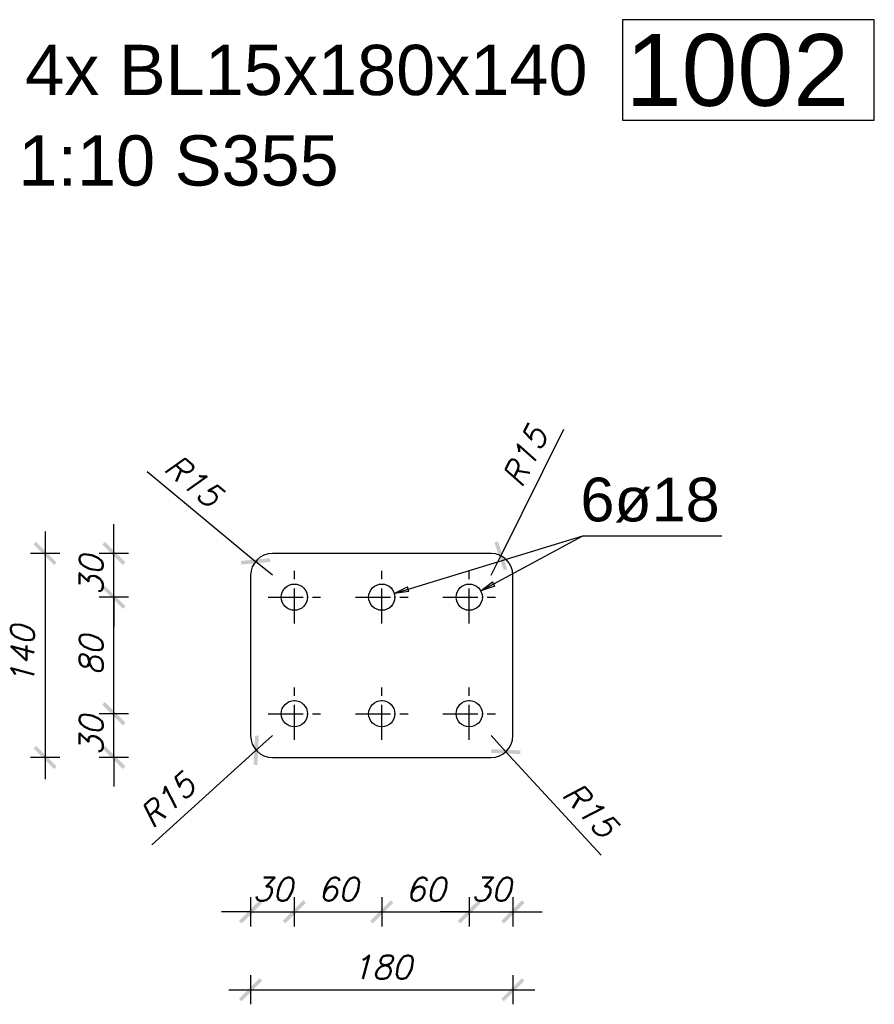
# Model space of a CAD drawing. Header units: millimetres. Extents: x 1814 to 94182, y 11562 to 49454.
# Tile 214 of 256: x 15330 to 15476, y 28499 to 28668. Entities that reach past the tile are written whole.
import ezdxf

# ---------------------------------------------------------------- set-up
doc = ezdxf.new("R2010")
doc.units = ezdxf.units.MM
doc.linetypes.add('ACAD_ISO04W100', pattern=[30, 24, -3, 0, -3])
doc.layers.add('wymiar', color=135, linetype='Continuous', lineweight=9)
doc.styles.add('ARIAL', font='arial.ttf')
doc.styles.add('WYMIARY', font='simplex.shx', dxfattribs={"oblique": 15})
doc.dimstyles.new('1--10', dxfattribs={"dimscale": 25, "dimtxt": 0.16, "dimasz": 0.2, "dimexe": 0.1, "dimexo": 0.1, "dimgap": 0.075, "dimtad": 1, "dimdec": 0, "dimlfac": 4, "dimrnd": 0.01, "dimzin": 9, "dimtxsty": 'WYMIARY', "dimblk": 'ARCHTICK', "dimcen": 0.2, "dimdle": 0.15, "dimadec": 1, "dimazin": 1, "dimtfac": 1, "dimtdec": 0, "dimtix": 1, "dimtmove": 2, "dimatfit": 3, "dimldrblk": 'ARCHTICK', "dimfxl": 0, "dimarcsym": 0})

# ---------------------------------------------------------------- blocks, each defined once
blk = doc.blocks.new('_ARCHTICK')
at = {"color": 0, "linetype": 'ByBlock', "lineweight": -2}
blk.add_solid([(0.398, 0.309), (0.309, 0.398), (-0.309, -0.398), (-0.398, -0.309)], dxfattribs=at)
blk = doc.blocks.new('*D655')
at = {"layer": 'Defpoints', "color": 0}
for p in [(15370.19, 28575.36), (15373.08, 28572.97)]:
    blk.add_point(p, dxfattribs=at)
at = {"layer": 'wymiar', "color": 0, "lineweight": -2}
for p in [(15351.57, 28590.75), (15373.08, 28572.97)]:
    blk.add_line(p, (15370.19, 28575.36), dxfattribs=at)
at = {"layer": 'wymiar', "color": 0, "lineweight": -2, "xscale": 5, "yscale": 5, "zscale": 5, "rotation": 320.4330956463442}
blk.add_blockref('_ARCHTICK', (15370.19, 28575.36), dxfattribs=at)
at = {"layer": 'wymiar', "color": 0, "insert": (15359.5, 28589.23), "char_height": 4, "attachment_point": 5, "rotation": 320.4331, "style": 'WYMIARY'}
blk.add_mtext('R15', dxfattribs=at)
blk = doc.blocks.new('*D656')
at = {"layer": 'Defpoints', "color": 0}
for p in [(15412.25, 28576.33), (15410.58, 28572.97)]:
    blk.add_point(p, dxfattribs=at)
at = {"layer": 'wymiar', "color": 0, "lineweight": -2}
for p in [(15422.99, 28597.97), (15410.58, 28572.97)]:
    blk.add_line(p, (15412.25, 28576.33), dxfattribs=at)
at = {"layer": 'wymiar', "color": 0, "lineweight": -2, "xscale": 5, "yscale": 5, "zscale": 5, "rotation": 243.6077641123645}
blk.add_blockref('_ARCHTICK', (15412.25, 28576.33), dxfattribs=at)
at = {"layer": 'wymiar', "color": 0, "insert": (15416.37, 28593.35), "char_height": 4, "attachment_point": 5, "rotation": 63.6078, "style": 'WYMIARY'}
blk.add_mtext('R15', dxfattribs=at)
blk = doc.blocks.new('*D657')
at = {"layer": 'Defpoints', "color": 0}
for p in [(15410.58, 28545.48), (15413.12, 28542.72)]:
    blk.add_point(p, dxfattribs=at)
at = {"layer": 'wymiar', "color": 0, "lineweight": -2}
for p in [(15410.58, 28545.48), (15429.48, 28524.94)]:
    blk.add_line(p, (15413.12, 28542.72), dxfattribs=at)
at = {"layer": 'wymiar', "color": 0, "lineweight": -2, "xscale": 5, "yscale": 5, "zscale": 5, "rotation": 132.6272225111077}
blk.add_blockref('_ARCHTICK', (15413.12, 28542.72), dxfattribs=at)
at = {"layer": 'wymiar', "color": 0, "insert": (15427.54, 28532.78), "char_height": 4, "attachment_point": 5, "rotation": 312.6272, "style": 'WYMIARY'}
blk.add_mtext('R15', dxfattribs=at)
blk = doc.blocks.new('*D658')
at = {"layer": 'Defpoints', "color": 0}
for p in [(15373.08, 28545.48), (15370.3, 28542.96)]:
    blk.add_point(p, dxfattribs=at)
at = {"layer": 'wymiar', "color": 0, "lineweight": -2}
for p in [(15373.08, 28545.48), (15352.4, 28526.75)]:
    blk.add_line(p, (15370.3, 28542.96), dxfattribs=at)
at = {"layer": 'wymiar', "color": 0, "lineweight": -2, "xscale": 5, "yscale": 5, "zscale": 5, "rotation": 42.1574831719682}
blk.add_blockref('_ARCHTICK', (15370.3, 28542.96), dxfattribs=at)
at = {"layer": 'wymiar', "color": 0, "insert": (15355.04, 28534.37), "char_height": 4, "attachment_point": 5, "rotation": 42.1575, "style": 'WYMIARY'}
blk.add_mtext('R15', dxfattribs=at)
blk = doc.blocks.new('*D686')
at = {"layer": 'Defpoints', "color": 0}
for p in [(15369.33, 28559.22), (15414.33, 28559.22), (15414.33, 28501.88)]:
    blk.add_point(p, dxfattribs=at)
at = {"layer": 'wymiar', "color": 0, "lineweight": -2}
for p, q in [((15369.33, 28504.38), (15369.33, 28499.38)), ((15414.33, 28504.38), (15414.33, 28499.38)), ((15365.58, 28501.88), (15418.08, 28501.88))]:
    blk.add_line(p, q, dxfattribs=at)
at = {"layer": 'wymiar', "color": 0, "lineweight": -2, "xscale": 5, "yscale": 5, "zscale": 5, "rotation": 180}
blk.add_blockref('_ARCHTICK', (15369.33, 28501.88), dxfattribs=at)
at = {"layer": 'wymiar', "color": 0, "lineweight": -2, "xscale": 5, "yscale": 5, "zscale": 5}
blk.add_blockref('_ARCHTICK', (15414.33, 28501.88), dxfattribs=at)
at = {"layer": 'wymiar', "color": 0, "insert": (15391.83, 28505.76), "char_height": 4, "attachment_point": 5, "style": 'WYMIARY'}
blk.add_mtext('180', dxfattribs=at)
blk = doc.blocks.new('*D687')
at = {"layer": 'Defpoints', "color": 0}
for p in [(15391.83, 28576.72), (15334.08, 28541.73), (15391.83, 28541.73)]:
    blk.add_point(p, dxfattribs=at)
at = {"layer": 'wymiar', "color": 0, "lineweight": -2}
for p, q in [((15334.08, 28580.47), (15334.08, 28537.98)), ((15336.58, 28576.72), (15331.58, 28576.72)), ((15336.58, 28541.73), (15331.58, 28541.73))]:
    blk.add_line(p, q, dxfattribs=at)
at = {"layer": 'wymiar', "color": 0, "lineweight": -2, "xscale": 5, "yscale": 5, "zscale": 5}
for p, rotation in [((15334.08, 28576.72), 90), ((15334.08, 28541.73), 270)]:
    blk.add_blockref('_ARCHTICK', p, dxfattribs=dict(at, rotation=rotation))
at = {"layer": 'wymiar', "color": 0, "insert": (15330.21, 28559.22), "char_height": 4, "attachment_point": 5, "rotation": 90, "style": 'WYMIARY'}
blk.add_mtext('140', dxfattribs=at)
blk = doc.blocks.new('*D688')
at = {"layer": 'Defpoints', "color": 0}
for p in [(15369.33, 28559.22), (15376.83, 28549.23), (15376.83, 28515.24)]:
    blk.add_point(p, dxfattribs=at)
at = {"layer": 'wymiar', "color": 0, "lineweight": -2}
for p, q in [((15369.33, 28517.74), (15369.33, 28512.74)), ((15376.83, 28517.74), (15376.83, 28512.74)), ((15369.33, 28515.24), (15364.33, 28515.24)), ((15369.33, 28515.24), (15376.83, 28515.24)), ((15376.83, 28515.24), (15381.83, 28515.24))]:
    blk.add_line(p, q, dxfattribs=at)
at = {"layer": 'wymiar', "color": 0, "lineweight": -2, "xscale": 5, "yscale": 5, "zscale": 5}
blk.add_blockref('_ARCHTICK', (15369.33, 28515.24), dxfattribs=at)
at = {"layer": 'wymiar', "color": 0, "lineweight": -2, "xscale": 5, "yscale": 5, "zscale": 5, "rotation": 180}
blk.add_blockref('_ARCHTICK', (15376.83, 28515.24), dxfattribs=at)
at = {"layer": 'wymiar', "color": 0, "insert": (15373.08, 28519.12), "char_height": 4, "attachment_point": 5, "style": 'WYMIARY'}
blk.add_mtext('30', dxfattribs=at)
blk = doc.blocks.new('*D689')
at = {"layer": 'Defpoints', "color": 0}
for p in [(15376.83, 28549.23), (15391.83, 28549.23), (15391.83, 28515.24)]:
    blk.add_point(p, dxfattribs=at)
at = {"layer": 'wymiar', "color": 0, "lineweight": -2}
for p, q in [((15376.83, 28517.74), (15376.83, 28512.74)), ((15391.83, 28517.74), (15391.83, 28512.74)), ((15373.08, 28515.24), (15395.58, 28515.24))]:
    blk.add_line(p, q, dxfattribs=at)
at = {"layer": 'wymiar', "color": 0, "lineweight": -2, "xscale": 5, "yscale": 5, "zscale": 5, "rotation": 180}
blk.add_blockref('_ARCHTICK', (15376.83, 28515.24), dxfattribs=at)
at = {"layer": 'wymiar', "color": 0, "lineweight": -2, "xscale": 5, "yscale": 5, "zscale": 5}
blk.add_blockref('_ARCHTICK', (15391.83, 28515.24), dxfattribs=at)
at = {"layer": 'wymiar', "color": 0, "insert": (15384.33, 28519.12), "char_height": 4, "attachment_point": 5, "style": 'WYMIARY'}
blk.add_mtext('60', dxfattribs=at)
blk = doc.blocks.new('*D690')
at = {"layer": 'Defpoints', "color": 0}
for p in [(15391.83, 28549.23), (15406.83, 28549.23), (15406.83, 28515.24)]:
    blk.add_point(p, dxfattribs=at)
at = {"layer": 'wymiar', "color": 0, "lineweight": -2}
for p, q in [((15391.83, 28517.74), (15391.83, 28512.74)), ((15406.83, 28517.74), (15406.83, 28512.74)), ((15388.08, 28515.24), (15410.58, 28515.24))]:
    blk.add_line(p, q, dxfattribs=at)
at = {"layer": 'wymiar', "color": 0, "lineweight": -2, "xscale": 5, "yscale": 5, "zscale": 5, "rotation": 180}
blk.add_blockref('_ARCHTICK', (15391.83, 28515.24), dxfattribs=at)
at = {"layer": 'wymiar', "color": 0, "lineweight": -2, "xscale": 5, "yscale": 5, "zscale": 5}
blk.add_blockref('_ARCHTICK', (15406.83, 28515.24), dxfattribs=at)
at = {"layer": 'wymiar', "color": 0, "insert": (15399.33, 28519.12), "char_height": 4, "attachment_point": 5, "style": 'WYMIARY'}
blk.add_mtext('60', dxfattribs=at)
blk = doc.blocks.new('*D691')
at = {"layer": 'Defpoints', "color": 0}
for p in [(15414.33, 28559.22), (15406.83, 28549.23), (15414.33, 28515.24)]:
    blk.add_point(p, dxfattribs=at)
at = {"layer": 'wymiar', "color": 0, "lineweight": -2}
for p, q in [((15406.83, 28517.74), (15406.83, 28512.74)), ((15414.33, 28517.74), (15414.33, 28512.74)), ((15406.83, 28515.24), (15401.83, 28515.24)), ((15406.83, 28515.24), (15414.33, 28515.24)), ((15414.33, 28515.24), (15419.33, 28515.24))]:
    blk.add_line(p, q, dxfattribs=at)
at = {"layer": 'wymiar', "color": 0, "lineweight": -2, "xscale": 5, "yscale": 5, "zscale": 5}
blk.add_blockref('_ARCHTICK', (15406.83, 28515.24), dxfattribs=at)
at = {"layer": 'wymiar', "color": 0, "lineweight": -2, "xscale": 5, "yscale": 5, "zscale": 5, "rotation": 180}
blk.add_blockref('_ARCHTICK', (15414.33, 28515.24), dxfattribs=at)
at = {"layer": 'wymiar', "color": 0, "insert": (15410.58, 28519.12), "char_height": 4, "attachment_point": 5, "style": 'WYMIARY'}
blk.add_mtext('30', dxfattribs=at)
blk = doc.blocks.new('*D692')
at = {"layer": 'Defpoints', "color": 0}
for p in [(15345.88, 28549.23), (15391.83, 28549.23), (15391.83, 28541.73)]:
    blk.add_point(p, dxfattribs=at)
at = {"layer": 'wymiar', "color": 0, "lineweight": -2}
for p, q in [((15345.88, 28549.23), (15345.88, 28554.23)), ((15348.38, 28549.23), (15343.38, 28549.23)), ((15345.88, 28541.73), (15345.88, 28549.23)), ((15348.38, 28541.73), (15343.38, 28541.73)), ((15345.88, 28541.73), (15345.88, 28536.73))]:
    blk.add_line(p, q, dxfattribs=at)
at = {"layer": 'wymiar', "color": 0, "lineweight": -2, "xscale": 5, "yscale": 5, "zscale": 5}
for p, rotation in [((15345.88, 28549.23), 270), ((15345.88, 28541.73), 90)]:
    blk.add_blockref('_ARCHTICK', p, dxfattribs=dict(at, rotation=rotation))
at = {"layer": 'wymiar', "color": 0, "insert": (15342, 28545.48), "char_height": 4, "attachment_point": 5, "rotation": 90, "style": 'WYMIARY'}
blk.add_mtext('30', dxfattribs=at)
blk = doc.blocks.new('*D693')
at = {"layer": 'Defpoints', "color": 0}
for p in [(15345.88, 28569.22), (15376.83, 28569.22), (15391.83, 28549.23)]:
    blk.add_point(p, dxfattribs=at)
at = {"layer": 'wymiar', "color": 0, "lineweight": -2}
for p, q in [((15345.88, 28545.48), (15345.88, 28572.97)), ((15348.38, 28569.22), (15343.38, 28569.22)), ((15348.38, 28549.23), (15343.38, 28549.23))]:
    blk.add_line(p, q, dxfattribs=at)
at = {"layer": 'wymiar', "color": 0, "lineweight": -2, "xscale": 5, "yscale": 5, "zscale": 5}
for p, rotation in [((15345.88, 28569.22), 90), ((15345.88, 28549.23), 270)]:
    blk.add_blockref('_ARCHTICK', p, dxfattribs=dict(at, rotation=rotation))
at = {"layer": 'wymiar', "color": 0, "insert": (15342, 28559.22), "char_height": 4, "attachment_point": 5, "rotation": 90, "style": 'WYMIARY'}
blk.add_mtext('80', dxfattribs=at)
blk = doc.blocks.new('*D694')
at = {"layer": 'Defpoints', "color": 0}
for p in [(15345.88, 28576.72), (15391.83, 28576.72), (15376.83, 28569.22)]:
    blk.add_point(p, dxfattribs=at)
at = {"layer": 'wymiar', "color": 0, "lineweight": -2}
for p, q in [((15345.88, 28576.72), (15345.88, 28581.72)), ((15348.38, 28576.72), (15343.38, 28576.72)), ((15345.88, 28569.22), (15345.88, 28576.72)), ((15348.38, 28569.22), (15343.38, 28569.22)), ((15345.88, 28569.22), (15345.88, 28564.22))]:
    blk.add_line(p, q, dxfattribs=at)
at = {"layer": 'wymiar', "color": 0, "lineweight": -2, "xscale": 5, "yscale": 5, "zscale": 5}
for p, rotation in [((15345.88, 28576.72), 270), ((15345.88, 28569.22), 90)]:
    blk.add_blockref('_ARCHTICK', p, dxfattribs=dict(at, rotation=rotation))
at = {"layer": 'wymiar', "color": 0, "insert": (15342, 28572.97), "char_height": 4, "attachment_point": 5, "rotation": 90, "style": 'WYMIARY'}
blk.add_mtext('30', dxfattribs=at)

msp = doc.modelspace()

# ---------------------------------------------------------------- linework, layer by layer
at = {"color": 7}
msp.add_line((15393.985, 28569.878), (15426.31, 28579.721), dxfattribs=at)
at = {"color": 145, "linetype": 'Continuous', "ltscale": 0.25}
for p, q in [((15410.583, 28576.721), (15373.082, 28576.721)), ((15369.333, 28572.972), (15369.333, 28545.476)), ((15414.333, 28545.476), (15414.333, 28572.972)), ((15373.082, 28541.726), (15410.583, 28541.726))]:
    msp.add_line(p, q, dxfattribs=at)
at = {"color": 10, "linetype": 'ACAD_ISO04W100', "ltscale": 0.25}
for p, q in [((15376.835, 28564.723), (15376.835, 28573.722)), ((15376.835, 28564.723), (15376.835, 28573.722)), ((15391.833, 28564.723), (15391.833, 28573.722)), ((15391.833, 28564.723), (15391.833, 28573.722)), ((15406.831, 28564.723), (15406.831, 28573.722)), ((15406.831, 28564.723), (15406.831, 28573.722)), ((15372.335, 28569.222), (15381.334, 28569.222)), ((15372.335, 28569.222), (15381.334, 28569.222)), ((15376.835, 28569.222), (15376.835, 28569.222)), ((15387.333, 28569.222), (15396.332, 28569.222)), ((15387.333, 28569.222), (15396.332, 28569.222)), ((15391.833, 28569.222), (15391.833, 28569.222)), ((15402.331, 28569.222), (15411.33, 28569.222)), ((15402.331, 28569.222), (15411.33, 28569.222)), ((15406.831, 28569.222), (15406.831, 28569.222)), ((15376.835, 28544.726), (15376.835, 28553.724)), ((15376.835, 28544.726), (15376.835, 28553.724)), ((15391.833, 28544.726), (15391.833, 28553.724)), ((15391.833, 28544.726), (15391.833, 28553.724)), ((15406.831, 28544.726), (15406.831, 28553.724)), ((15406.831, 28544.726), (15406.831, 28553.724)), ((15372.335, 28549.225), (15381.334, 28549.225)), ((15372.335, 28549.225), (15381.334, 28549.225)), ((15376.835, 28549.225), (15376.835, 28549.225)), ((15387.333, 28549.225), (15396.332, 28549.225)), ((15387.333, 28549.225), (15396.332, 28549.225)), ((15391.833, 28549.225), (15391.833, 28549.225)), ((15402.331, 28549.225), (15411.33, 28549.225)), ((15402.331, 28549.225), (15411.33, 28549.225)), ((15406.831, 28549.225), (15406.831, 28549.225))]:
    msp.add_line(p, q, dxfattribs=at)
at = {"color": 0, "linetype": 'ByBlock', "lineweight": -2}
for p, q in [((15393.985, 28569.878, 52249.957), (15396.255, 28571.004, 52249.957)), ((15396.498, 28570.207, 52249.957), (15396.255, 28571.004, 52249.957)), ((15408.811, 28570.29, 52249.957), (15410.814, 28571.843, 52249.957)), ((15411.209, 28571.109, 52249.957), (15408.811, 28570.29, 52249.957)), ((15411.209, 28571.109, 52249.957), (15410.814, 28571.843, 52249.957)), ((15396.498, 28570.207, 52249.957), (15393.985, 28569.878, 52249.957))]:
    msp.add_line(p, q, dxfattribs=at)
at = {"color": 4}
msp.add_lwpolyline([(15433.096, 28651.03), (15476.317, 28651.03), (15476.317, 28668.28), (15433.096, 28668.28), (15433.096, 28651.03)], dxfattribs=at)
at = {"color": 7}
msp.add_lwpolyline([(15408.811, 28570.29), (15426.31, 28579.721), (15450.188, 28579.721)], dxfattribs=at)
at = {"color": 145, "linetype": 'Continuous', "ltscale": 0.25}
for centre in [(15376.835, 28569.222, 0), (15391.833, 28569.222), (15406.831, 28569.222, 0), (15376.835, 28549.225, 0), (15391.833, 28549.225), (15406.831, 28549.225, 0)]:
    msp.add_circle(centre, 2.25, dxfattribs=at)
for centre, start, end in [((15373.082, 28572.972, 0), 90, 180), ((15410.583, 28572.972, 0), 0, 90), ((15373.082, 28545.476, 0), 180, 270), ((15410.583, 28545.476, 0), 270, 0)]:
    msp.add_arc(centre, 3.749, start, end, dxfattribs=at)

# ---------------------------------------------------------------- texts
at = {"color": 4, "style": 'ARIAL'}
msp.add_text('1002', height=12.3214, dxfattribs=at).set_placement((15433.686, 28653.494))
at = {"color": 30, "style": 'ARIAL'}
for s, p in [('4x BL15x180x140 ', (15330.662, 28655.342)), ('1:10 S355', (15329.503, 28639.817))]:
    msp.add_text(s, height=8.625, dxfattribs=at).set_placement(p)
at = {"color": 7, "style": 'ARIAL'}
msp.add_text('6ø18', height=7.499, dxfattribs=at).set_placement((15425.916, 28582.221))

# ---------------------------------------------------------------- dimensions: what is measured, and where the dimension line sits
at = {"layer": 'wymiar'}
for center, mpoint, picture, middle in [((15410.583, 28572.972), (15412.25, 28576.331), '*D656', (15416.37, 28593.351)), ((15373.082, 28572.972), (15370.192, 28575.36), '*D655', (15359.495, 28589.225)), ((15373.082, 28545.476), (15370.303, 28542.959), '*D658', (15355.042, 28534.37)), ((15410.583, 28545.476), (15413.122, 28542.717), '*D657', (15427.539, 28532.776))]:
    dim = msp.add_radius_dim(center=center, mpoint=mpoint, dimstyle='1--10', dxfattribs=at)
    dim.commit()
    dim.dimension.update_dxf_attribs({"geometry": picture, "text_midpoint": middle})
for base, p1, p2, picture, middle in [((15345.876, 28576.721), (15376.835, 28569.222), (15391.833, 28576.721), '*D694', (15342.001, 28572.972)), ((15334.081, 28541.726), (15391.833, 28576.721), (15391.833, 28541.726), '*D687', (15330.206, 28559.224)), ((15345.876, 28569.222), (15391.833, 28549.225), (15376.835, 28569.222), '*D693', (15342.001, 28559.224)), ((15345.876, 28549.225), (15391.833, 28541.726), (15391.833, 28549.225), '*D692', (15342.001, 28545.476))]:
    dim = msp.add_linear_dim(base=base, p1=p1, p2=p2, angle=90, dimstyle='1--10', dxfattribs=at)
    dim.commit()
    dim.dimension.update_dxf_attribs({"geometry": picture, "text_midpoint": middle})
for base, p1, p2, picture, middle in [((15376.835, 28515.24), (15369.333, 28559.224), (15376.835, 28549.225), '*D688', (15373.084, 28519.115)), ((15414.333, 28501.883), (15369.333, 28559.224), (15414.333, 28559.224), '*D686', (15391.833, 28505.758)), ((15414.333, 28515.24), (15406.831, 28549.225), (15414.333, 28559.224), '*D691', (15410.582, 28519.115)), ((15391.833, 28515.24), (15376.835, 28549.225), (15391.833, 28549.225), '*D689', (15384.334, 28519.115)), ((15406.831, 28515.24), (15391.833, 28549.225), (15406.831, 28549.225), '*D690', (15399.332, 28519.115))]:
    dim = msp.add_linear_dim(base=base, p1=p1, p2=p2, dimstyle='1--10', dxfattribs=at)
    dim.commit()
    dim.dimension.update_dxf_attribs({"geometry": picture, "text_midpoint": middle})

doc.saveas('drawing.dxf')
